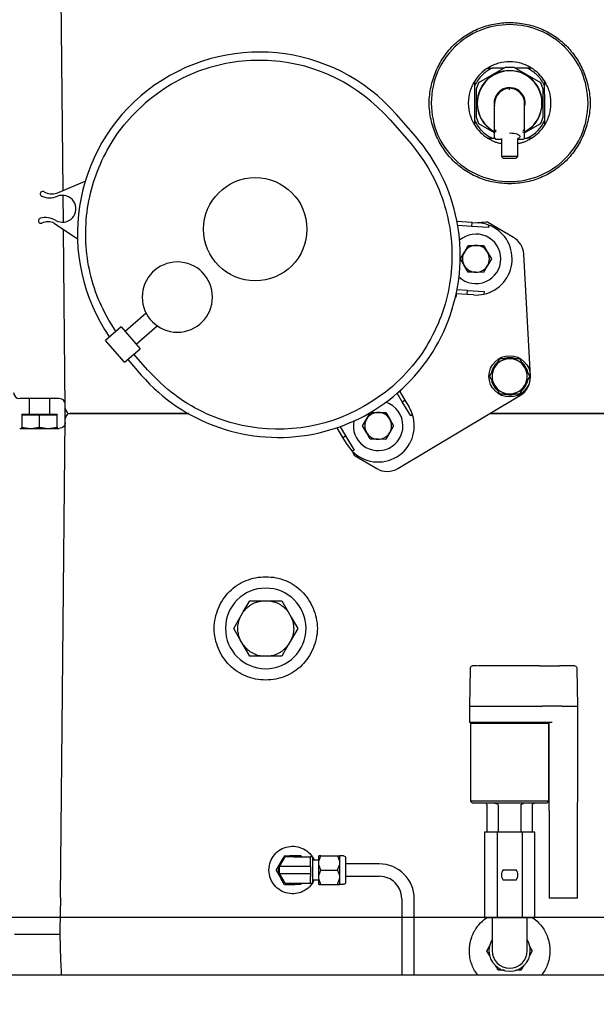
# Model space of a CAD drawing. Extents: x -72 to 51457, y 0 to 26838.
# Tile 44 of 203: x 6051 to 6330, y 9510 to 9987. Entities that reach past the tile are written whole.
import ezdxf
from ezdxf.enums import TextEntityAlignment as Align

# ---------------------------------------------------------------- set-up
doc = ezdxf.new("R2010")
doc.units = 0
doc.header["$LTSCALE"] = 12
for name, pattern in [('LDM', [0]), ('LEA', [0]), ('LFUN', [0]), ('SOLID_THIN', [0])]:
    doc.linetypes.add(name, pattern=pattern)
doc.layers.get('0').update_dxf_attribs({"linetype": 'CONTINUOUS'})
doc.layers.add('4', color=7, linetype='CONTINUOUS')
doc.styles.get("Standard").update_dxf_attribs({"font": 'medtext', "width": 0.75})
doc.styles.add('TDM', font='TXT', dxfattribs={"width": 0.675})
doc.dimstyles.new('MEDDIM1621', dxfattribs={"dimscale": 20, "dimtxt": 6, "dimasz": 3.5, "dimexe": 2.5, "dimexo": 2.5, "dimgap": 1.665, "dimtad": 1, "dimdec": 4, "dimrnd": 1, "dimzin": 12, "dimdsep": 46, "dimtxsty": 'Standard', "dimblk": 'MEDFUNV_7', "dimcen": 30, "dimclrd": 7, "dimclre": 7, "dimclrt": 7, "dimadec": 0, "dimazin": 0, "dimtfac": 0.7, "dimtdec": 4, "dimtmove": 0, "dimatfit": 3, "dimldrblk": 'MEDFUNV_7', "dimfxl": 0, "dimtolj": 1, "dimtzin": 0, "dimarcsym": 0})
doc.dimstyles.new('MEDDIM1642', dxfattribs={"dimscale": 20, "dimtxt": 6, "dimasz": 3.5, "dimexe": 2.5, "dimexo": 2.5, "dimgap": 1.665, "dimtad": 1, "dimdec": 4, "dimrnd": 1, "dimzin": 12, "dimdsep": 46, "dimtxsty": 'Standard', "dimblk": 'MEDFUNV_7', "dimcen": 30, "dimclrd": 7, "dimclre": 7, "dimclrt": 7, "dimadec": 0, "dimazin": 0, "dimtfac": 0.7, "dimtdec": 4, "dimtmove": 0, "dimatfit": 3, "dimldrblk": 'MEDFUNV_7', "dimfxl": 0, "dimtolj": 1, "dimtzin": 0, "dimarcsym": 0})
doc.dimstyles.new('MEDDIM8157', dxfattribs={"dimscale": 20, "dimtxt": 6, "dimasz": 3.5, "dimexe": 2.5, "dimexo": 2.5, "dimgap": 1.665, "dimtad": 1, "dimdec": 4, "dimrnd": 1, "dimzin": 12, "dimdsep": 46, "dimtxsty": 'Standard', "dimblk": 'MEDFUNV_7', "dimcen": 30, "dimclrd": 7, "dimclre": 7, "dimclrt": 7, "dimadec": 0, "dimazin": 0, "dimtfac": 0.7, "dimtdec": 4, "dimtmove": 0, "dimatfit": 3, "dimldrblk": 'MEDFUNV_7', "dimfxl": 0, "dimtolj": 1, "dimtzin": 0, "dimarcsym": 0})

# ---------------------------------------------------------------- blocks, each defined once
blk = doc.blocks.new('MEDFUNV_6')
at = {"color": 0, "linetype": 'LFUN', "lineweight": -2}
for points in [[(1, 0.1333), (0, 0), (1, -0.1333), (1, 0.1333)], [(1, 0.1111), (0.1667, 0), (1, -0.1111)], [(1, 0.0889), (0.3333, 0), (1, -0.0889)], [(1, 0.0667), (0.5, 0), (1, -0.0667)], [(1, 0.0444), (0.6667, 0), (1, -0.0444)], [(1, 0.0222), (0.8333, 0), (1, -0.0222)]]:
    blk.add_lwpolyline(points, dxfattribs=at)
blk = doc.blocks.new('MEDFUNV_7')
at = {"color": 0, "linetype": 'LFUN', "lineweight": -2}
for points in [[(-1, 0.1333), (0, 0), (-1, -0.1333), (-1, 0.1333)], [(-1, 0.1111), (-0.1667, 0), (-1, -0.1111)], [(-1, 0.0889), (-0.3333, 0), (-1, -0.0889)], [(-1, 0.0667), (-0.5, 0), (-1, -0.0667)], [(-1, 0.0444), (-0.6667, 0), (-1, -0.0444)], [(-1, 0.0222), (-0.8333, 0), (-1, -0.0222)]]:
    blk.add_lwpolyline(points, dxfattribs=at)
blk = doc.blocks.new('MEDCLUMP_DIM_1622_')
at = {"layer": '4', "color": 7, "linetype": 'LEA', "lineweight": 25}
for p, q in [((7546.26, 10414.68), (3300.76, 10414.68)), ((5818.11, 9552.68), (3300.76, 9552.68))]:
    blk.add_line(p, q, dxfattribs=at)
at = {"layer": '4', "color": 7, "linetype": 'LDM', "lineweight": 25}
blk.add_line((3350.76, 10414.68), (3350.76, 9552.68), dxfattribs=at)
at = {"layer": '4', "color": 7, "linetype": 'LDM', "lineweight": 25, "xscale": 70, "yscale": 70, "zscale": 70, "rotation": 270}
for name, p in [('MEDFUNV_6', (3350.76, 10414.68)), ('MEDFUNV_7', (3350.76, 9552.68))]:
    blk.add_blockref(name, p, dxfattribs=at)
at = {"layer": '4', "color": 7, "lineweight": 25, "style": 'TDM', "width": 0.675}
blk.add_text('862', height=120, rotation=90, dxfattribs=at).set_placement((3350.76, 9875.68), align=Align.BOTTOM_LEFT)
blk = doc.blocks.new('*D76')
at = {"lineweight": 0}
blk.add_blockref('MEDCLUMP_DIM_1622_', (0, 0), dxfattribs=at)
blk = doc.blocks.new('MEDCLUMP_DIM_1643_')
at = {"layer": '4', "color": 7, "linetype": 'LEA', "lineweight": 25}
for p, q in [((5834.76, 9566.68), (5834.76, 10860.26)), ((10834.76, 9478.68), (10834.76, 10860.26))]:
    blk.add_line(p, q, dxfattribs=at)
at = {"layer": '4', "color": 7, "linetype": 'LDM', "lineweight": 25}
blk.add_line((5834.76, 10810.26), (10834.76, 10810.26), dxfattribs=at)
at = {"layer": '4', "color": 7, "linetype": 'LDM', "lineweight": 25, "xscale": 70, "yscale": 70, "zscale": 70}
for name, p in [('MEDFUNV_6', (5834.76, 10810.26)), ('MEDFUNV_7', (10834.76, 10810.26))]:
    blk.add_blockref(name, p, dxfattribs=at)
at = {"layer": '4', "color": 7, "lineweight": 25, "style": 'TDM', "width": 0.781579}
blk.add_text('5000', height=120, dxfattribs=at).set_placement((8186.26, 10810.26), align=Align.BOTTOM_LEFT)
blk = doc.blocks.new('*D70')
at = {"lineweight": 0}
blk.add_blockref('MEDCLUMP_DIM_1643_', (0, 0), dxfattribs=at)
blk = doc.blocks.new('MEDCLUMP_DIM_8158_')
at = {"layer": '4', "color": 7, "linetype": 'LEA', "lineweight": 25}
for p, q in [((5834.76, 10690.47), (5834.76, 11104.98)), ((11834.76, 9566.34), (11834.76, 11104.98))]:
    blk.add_line(p, q, dxfattribs=at)
at = {"layer": '4', "color": 7, "linetype": 'LDM', "lineweight": 25}
blk.add_line((5834.76, 11054.98), (11834.76, 11054.98), dxfattribs=at)
at = {"layer": '4', "color": 7, "linetype": 'LDM', "lineweight": 25, "xscale": 70, "yscale": 70, "zscale": 70}
for name, p in [('MEDFUNV_6', (5834.76, 11054.98)), ('MEDFUNV_7', (11834.76, 11054.98))]:
    blk.add_blockref(name, p, dxfattribs=at)
at = {"layer": '4', "color": 7, "lineweight": 25, "style": 'TDM'}
for s, width, p in [('( Option Aquaclean)', 0.748515, (8267.25, 11054.98)), ('6000', 0.781579, (7890.26, 11054.98))]:
    blk.add_text(s, height=120, dxfattribs=dict(at, width=width)).set_placement(p, align=Align.BOTTOM_LEFT)
blk = doc.blocks.new('*D16')
at = {"lineweight": 0}
blk.add_blockref('MEDCLUMP_DIM_8158_', (0, 0), dxfattribs=at)
blk = doc.blocks.new('Vela_Drauf')
at = {"color": 7, "linetype": 'SOLID_THIN', "lineweight": 25}
for p, q in [((5928.76, 9552.68), (6716.26, 9552.68)), ((5959.76, 9524.68), (7549.76, 9524.68))]:
    blk.add_line(p, q, dxfattribs=at)
blk = doc.blocks.new('Türen_Drauf')
at = {"color": 7, "linetype": 'SOLID_THIN', "lineweight": 25}
for p, q in [((6072.22, 9904.36), (6070.94, 10030.71)), ((6273.35, 9956.68), (6286.26, 9964.13)), ((6277.72, 9963.68), (6279.77, 9963.68)), ((6285.48, 9963.68), (6279.77, 9963.68)), ((6286.26, 9964.13), (6290.26, 9964.13)), ((6290.26, 9964.13), (6303.17, 9956.68)), ((6296.74, 9963.68), (6291.04, 9963.68)), ((6298.79, 9963.68), (6296.74, 9963.68)), ((6271.26, 9957.22), (6271.26, 9955.17)), ((6305.12, 9957.43), (6305.15, 9955.38)), ((6271.26, 9955.17), (6271.26, 9938.2)), ((6272.26, 9953.68), (6273.35, 9956.68)), ((6272.26, 9946.68), (6272.26, 9953.68)), ((6303.17, 9956.68), (6304.26, 9953.68)), ((6304.26, 9953.68), (6304.26, 9946.68)), ((6305.26, 9946.9), (6305.15, 9955.38)), ((6272.26, 9939.69), (6272.26, 9946.68)), ((6280.76, 9946.68), (6280.86, 9945.42)), ((6281.01, 9933.45), (6281.01, 9946.38)), ((6295.51, 9933.45), (6295.51, 9946.38)), ((6304.26, 9946.68), (6304.26, 9939.69)), ((6305.26, 9938.2), (6305.26, 9946.9)), ((6230.44, 9938.62), (6239.64, 9928.07)), ((6242.66, 9930.7), (6233.45, 9941.25)), ((6271.26, 9938.2), (6271.26, 9936.15)), ((6273.35, 9936.69), (6272.26, 9939.69)), ((6304.26, 9939.69), (6303.17, 9936.69)), ((6305.26, 9936.15), (6305.26, 9938.2)), ((6281.01, 9932.26), (6273.35, 9936.69)), ((6281.01, 9930.01), (6281.01, 9933.45)), ((6303.17, 9936.69), (6295.51, 9932.26)), ((6295.51, 9930.01), (6295.51, 9933.45)), ((6277.72, 9929.68), (6279.77, 9929.68)), ((6279.77, 9929.68), (6281.09, 9929.68)), ((6281.81, 9929.24), (6284.26, 9929.24)), ((6284.26, 9929.57), (6284.26, 9920.86)), ((6292.26, 9920.86), (6292.26, 9929.56)), ((6292.26, 9929.24), (6294.71, 9929.24)), ((6295.43, 9929.68), (6296.74, 9929.68)), ((6298.79, 9929.68), (6296.74, 9929.68)), ((6284.26, 9920.86), (6285.26, 9919.86)), ((6288.26, 9920.86), (6284.26, 9920.86)), ((6288.26, 9919.86), (6285.26, 9919.86)), ((6292.26, 9920.86), (6288.26, 9920.86)), ((6291.25, 9919.86), (6292.26, 9920.86)), ((6069.11, 9903.05), (6082.9, 9908.84)), ((6072.37, 9889.19), (6072.24, 9902)), ((6067.94, 9888.58), (6079.17, 9881.03)), ((6073.28, 9799.02), (6072.41, 9885.58)), ((6270.16, 9888.96), (6262.76, 9889.46)), ((6270.02, 9886.96), (6263.13, 9887.43)), ((6270.02, 9886.96), (6270.16, 9888.96)), ((6278, 9886.42), (6270.02, 9886.96)), ((6270.16, 9888.96), (6273.15, 9888.75)), ((6276.89, 9889.06), (6272.67, 9888.79)), ((6278.09, 9887.69), (6278, 9886.42)), ((6290.12, 9881.71), (6278.03, 9888.79)), ((6266.35, 9874.58), (6268.25, 9877.82)), ((6268.25, 9877.82), (6272, 9877.79)), ((6272, 9877.79), (6275.75, 9877.77)), ((6275.75, 9877.77), (6277.61, 9874.51)), ((6264.46, 9871.34), (6266.35, 9874.58)), ((6266.31, 9868.08), (6264.46, 9871.34)), ((6279.47, 9871.25), (6277.57, 9868.01)), ((6277.61, 9874.51), (6279.44, 9871.29)), ((6279.44, 9871.29), (6279.47, 9871.25)), ((6298.28, 9814.4), (6295.05, 9873.62)), ((6268.17, 9864.82), (6266.31, 9868.08)), ((6277.57, 9868.01), (6275.68, 9864.77)), ((6271.92, 9864.79), (6268.17, 9864.82)), ((6271.96, 9864.79), (6271.92, 9864.79)), ((6275.68, 9864.77), (6271.96, 9864.79)), ((6262.31, 9853.24), (6262.02, 9852.75)), ((6267.78, 9854.04), (6262.39, 9854.4)), ((6262.58, 9854.38), (6262.58, 9854.39)), ((6267.92, 9856.03), (6262.79, 9856.38)), ((6267.78, 9854.04), (6267.92, 9856.03)), ((6270.77, 9853.83), (6267.78, 9854.04)), ((6267.92, 9856.03), (6275.9, 9855.49)), ((6275.9, 9855.49), (6275.81, 9854.22)), ((6112.41, 9844.94), (6102.26, 9836.08)), ((6100.29, 9838.34), (6092.75, 9831.76)), ((6100.29, 9838.34), (6109.49, 9827.79)), ((6107.52, 9830.05), (6117.67, 9838.91)), ((6101.95, 9821.21), (6092.75, 9831.76)), ((6101.95, 9821.21), (6109.49, 9827.79)), ((6113.05, 9817.62), (6106.48, 9825.16)), ((6103.46, 9822.53), (6110.04, 9814.99)), ((6283.4, 9822.96), (6280.92, 9818.73)), ((6288.31, 9822.93), (6283.4, 9822.96)), ((6293.22, 9822.9), (6288.31, 9822.93)), ((6295.64, 9818.64), (6293.22, 9822.9)), ((6280.92, 9818.73), (6278.44, 9814.49)), ((6278.44, 9814.49), (6280.87, 9810.23)), ((6295.59, 9810.14), (6298.07, 9814.37)), ((6298.04, 9814.43), (6295.64, 9818.64)), ((6298.04, 9814.43), (6298.07, 9814.37)), ((6280.87, 9810.23), (6283.3, 9805.96)), ((6293.11, 9805.9), (6295.59, 9810.14)), ((6236.27, 9802.14), (6233.82, 9806.2)), ((6234.17, 9769.84), (6293.43, 9805.27)), ((6234.96, 9807.21), (6237.56, 9802.91)), ((6235.81, 9807.98), (6235.17, 9806.87)), ((6283.3, 9805.96), (6288.21, 9805.93)), ((6288.21, 9805.93), (6293.11, 9805.9)), ((6070.27, 9803.68), (6051.21, 9803.68)), ((6055.76, 9803.68), (6055.76, 9796.18)), ((6065.76, 9796.18), (6065.76, 9803.68)), ((6073.26, 9791.14), (6073.26, 9801.73)), ((6236.27, 9802.14), (6237.56, 9802.91)), ((6240.4, 9795.29), (6236.27, 9802.14)), ((6237.56, 9802.91), (6239.62, 9799.49)), ((6052.26, 9796.18), (6052.26, 9795.58)), ((6052.26, 9796.18), (6060.76, 9796.18)), ((6056.51, 9795.58), (6052.26, 9795.58)), ((6052.26, 9795.58), (6052.26, 9789.8)), ((6060.76, 9795.58), (6056.51, 9795.58)), ((6060.76, 9796.18), (6069.26, 9796.18)), ((6065.01, 9795.58), (6060.76, 9795.58)), ((6060.76, 9789.8), (6060.76, 9795.58)), ((6069.26, 9795.58), (6065.01, 9795.58)), ((6069.26, 9795.58), (6069.26, 9796.18)), ((6069.26, 9789.8), (6069.26, 9795.58)), ((6074.63, 9796.46), (6074.17, 9796.92)), ((6074.17, 9795.95), (6074.63, 9796.4)), ((6074.63, 9796.46), (6074.79, 9796.46)), ((6074.63, 9796.46), (6074.63, 9796.4)), ((6074.63, 9796.4), (6074.79, 9796.4)), ((6074.79, 9796.46), (6075.25, 9796.46)), ((6074.79, 9796.4), (6075.25, 9796.4)), ((6075.25, 9796.46), (6132.65, 9796.46)), ((6133.06, 9796.4), (6075.25, 9796.4)), ((6219.03, 9793.73), (6220.92, 9796.97)), ((6220.92, 9796.97), (6224.68, 9796.95)), ((6224.68, 9796.95), (6228.43, 9796.92)), ((6228.43, 9796.92), (6230.29, 9793.66)), ((6241.29, 9795.82), (6240.4, 9795.29)), ((6431.81, 9796.4), (6278.6, 9796.4)), ((6278.7, 9796.46), (6431.81, 9796.46)), ((6070.94, 9562.15), (6073.28, 9793.85)), ((6217.13, 9790.49), (6219.03, 9793.73)), ((6218.99, 9787.23), (6217.13, 9790.49)), ((6232.14, 9790.4), (6230.25, 9787.16)), ((6230.29, 9793.66), (6232.12, 9790.45)), ((6232.12, 9790.45), (6232.14, 9790.4)), ((6051.21, 9789.18), (6070.27, 9789.18)), ((6052.26, 9789.8), (6056.51, 9789.18)), ((6052.26, 9789.18), (6052.26, 9789.8)), ((6056.51, 9789.18), (6060.76, 9789.8)), ((6060.76, 9789.8), (6065.01, 9789.18)), ((6065.01, 9789.18), (6069.26, 9789.8)), ((6069.26, 9789.8), (6069.26, 9789.18)), ((6207.59, 9784.83), (6204.74, 9789.55)), ((6206.19, 9790.06), (6208.87, 9785.61)), ((6207.59, 9784.83), (6208.87, 9785.61)), ((6208.87, 9785.61), (6213, 9778.76)), ((6220.85, 9783.97), (6218.99, 9787.23)), ((6230.25, 9787.16), (6228.35, 9783.92)), ((6209.65, 9781.41), (6207.59, 9784.83)), ((6224.6, 9783.95), (6220.85, 9783.97)), ((6228.35, 9783.92), (6224.6, 9783.95)), ((6213, 9778.76), (6212.12, 9778.22)), ((6213.55, 9775.89), (6223.98, 9769.79)), ((6159.35, 9700.36), (6162.51, 9705.83)), ((6162.51, 9705.83), (6168.82, 9705.83)), ((6168.82, 9705.83), (6171.69, 9705.83)), ((6171.69, 9705.83), (6178.01, 9705.83)), ((6178.01, 9705.83), (6181.16, 9700.36)), ((6157.91, 9697.87), (6159.35, 9700.36)), ((6181.16, 9700.36), (6182.6, 9697.87)), ((6154.76, 9692.4), (6157.91, 9697.87)), ((6182.6, 9697.87), (6185.76, 9692.4)), ((6157.91, 9686.94), (6154.76, 9692.4)), ((6185.76, 9692.4), (6182.6, 9686.94)), ((6159.35, 9684.45), (6157.91, 9686.94)), ((6182.6, 9686.94), (6181.16, 9684.45)), ((6162.51, 9678.98), (6159.35, 9684.45)), ((6181.16, 9684.45), (6178.01, 9678.98)), ((6168.82, 9678.98), (6162.51, 9678.98)), ((6171.69, 9678.98), (6168.82, 9678.98)), ((6178.01, 9678.98), (6171.69, 9678.98)), ((6269.08, 9672.82), (6268.76, 9654.8)), ((6288.26, 9674.29), (6273.07, 9674.29)), ((6302.75, 9674.29), (6288.26, 9674.29)), ((6302.75, 9674.29), (6312.43, 9674.29)), ((6313.69, 9674.29), (6312.43, 9674.29)), ((6314.25, 9674.29), (6313.69, 9674.29)), ((6321.25, 9654.8), (6320.93, 9672.82)), ((6268.76, 9654.8), (6268.9, 9646.8)), ((6268.76, 9654.8), (6288.26, 9654.8)), ((6288.26, 9654.8), (6304.23, 9654.8)), ((6313.5, 9654.8), (6304.23, 9654.8)), ((6313.5, 9654.8), (6321.25, 9654.8)), ((6321.08, 9561.83), (6321.25, 9654.8)), ((6307.03, 9646.8), (6268.9, 9646.8)), ((6269.46, 9646.8), (6269.26, 9646.6)), ((6269.26, 9646.6), (6269.26, 9608.8)), ((6269.26, 9646.6), (6307.26, 9646.6)), ((6308.78, 9646.8), (6307.03, 9646.8)), ((6307.26, 9646.6), (6307.06, 9646.8)), ((6307.26, 9608.8), (6307.26, 9646.6)), ((6307.27, 9646.8), (6307.41, 9561.83)), ((6269.26, 9608.8), (6270.26, 9607.8)), ((6307.26, 9608.8), (6269.26, 9608.8)), ((6306.26, 9607.8), (6270.26, 9607.8)), ((6277.26, 9606.8), (6277.26, 9593.8)), ((6282.71, 9606.8), (6282.71, 9593.8)), ((6293.8, 9593.8), (6293.8, 9606.8)), ((6299.26, 9593.8), (6299.26, 9606.8)), ((6306.26, 9607.8), (6307.26, 9608.8)), ((6277.52, 9593.8), (6276.13, 9593.8)), ((6276.13, 9593.8), (6276.13, 9552.3)), ((6280.8, 9593.8), (6277.52, 9593.8)), ((6282.2, 9593.8), (6280.8, 9593.8)), ((6282.2, 9593.8), (6282.2, 9552.3)), ((6294.32, 9593.8), (6282.2, 9593.8)), ((6295.71, 9593.8), (6294.32, 9593.8)), ((6294.32, 9593.8), (6294.32, 9552.3)), ((6298.99, 9593.8), (6295.71, 9593.8)), ((6300.38, 9593.8), (6298.99, 9593.8)), ((6300.38, 9552.3), (6300.38, 9593.8)), ((6176.91, 9577.13), (6179.59, 9581.78)), ((6179.26, 9582.36), (6177.76, 9579.76)), ((6179.26, 9582.36), (6182.26, 9582.36)), ((6183.91, 9581.78), (6179.59, 9581.78)), ((6184.26, 9582.36), (6182.26, 9582.36)), ((6183.91, 9581.78), (6191.91, 9581.78)), ((6187.26, 9582.36), (6184.26, 9582.36)), ((6187.26, 9582.36), (6187.59, 9581.78)), ((6192.91, 9581.78), (6191.91, 9581.78)), ((6191.91, 9578.61), (6191.91, 9581.78)), ((6192.91, 9581.78), (6192.91, 9569.08)), ((6195.91, 9579.76), (6196.91, 9582.36)), ((6196.91, 9582.36), (6195.91, 9582.36)), ((6195.91, 9579.76), (6195.91, 9582.36)), ((6196.91, 9582.36), (6204.91, 9582.36)), ((6204.91, 9582.36), (6205.91, 9579.76)), ((6204.91, 9582.36), (6205.91, 9582.36)), ((6205.91, 9582.36), (6205.91, 9579.76)), ((6207.91, 9582.28), (6205.91, 9582.28)), ((6208.91, 9581.28), (6208.91, 9569.58)), ((6175.26, 9575.43), (6176.76, 9578.03)), ((6177.76, 9579.76), (6176.76, 9578.03)), ((6183.91, 9577.13), (6176.91, 9577.13)), ((6176.91, 9573.73), (6176.91, 9577.13)), ((6191.91, 9577.13), (6183.91, 9577.13)), ((6191.91, 9577.13), (6191.91, 9578.61)), ((6191.91, 9577.13), (6191.91, 9575.43)), ((6195.91, 9580.13), (6192.91, 9580.13)), ((6195.91, 9578.03), (6195.91, 9579.76)), ((6196.91, 9575.43), (6195.91, 9578.03)), ((6195.91, 9572.84), (6195.91, 9578.03)), ((6204.91, 9575.43), (6205.91, 9578.03)), ((6205.91, 9579.76), (6205.91, 9578.03)), ((6205.91, 9578.03), (6205.91, 9572.84)), ((6225.11, 9578.43), (6208.91, 9578.43)), ((6175.26, 9575.43), (6176.76, 9572.84)), ((6176.76, 9572.84), (6177.76, 9571.1)), ((6176.91, 9573.73), (6183.91, 9573.73)), ((6179.59, 9569.08), (6176.91, 9573.73)), ((6179.26, 9568.51), (6177.76, 9571.1)), ((6183.91, 9573.73), (6191.91, 9573.73)), ((6191.91, 9575.43), (6191.91, 9573.73)), ((6191.91, 9573.73), (6191.91, 9572.26)), ((6191.91, 9569.08), (6191.91, 9572.26)), ((6195.91, 9572.84), (6196.91, 9575.43)), ((6195.91, 9571.1), (6195.91, 9572.84)), ((6196.91, 9568.51), (6195.91, 9571.1)), ((6195.91, 9568.51), (6195.91, 9571.1)), ((6196.91, 9575.43), (6204.91, 9575.43)), ((6204.91, 9575.43), (6205.91, 9572.84)), ((6204.91, 9568.51), (6205.91, 9571.1)), ((6205.91, 9572.84), (6205.91, 9571.1)), ((6205.91, 9571.1), (6205.91, 9568.51)), ((6208.91, 9572.43), (6225.11, 9572.43)), ((6285.13, 9575.55), (6291.38, 9575.55)), ((6179.26, 9568.51), (6182.26, 9568.51)), ((6179.59, 9569.08), (6183.91, 9569.08)), ((6182.26, 9568.51), (6184.26, 9568.51)), ((6183.91, 9569.08), (6191.91, 9569.08)), ((6187.26, 9568.51), (6184.26, 9568.51)), ((6187.59, 9569.08), (6187.26, 9568.51)), ((6191.91, 9569.08), (6192.91, 9569.08)), ((6192.91, 9570.73), (6195.91, 9570.73)), ((6195.91, 9568.51), (6196.91, 9568.51)), ((6196.91, 9568.51), (6204.91, 9568.51)), ((6204.91, 9568.51), (6205.91, 9568.51)), ((6205.91, 9568.58), (6207.91, 9568.58)), ((6291.38, 9570.55), (6285.13, 9570.55)), ((6070.97, 9562.15), (6070.94, 9562.15)), ((6236.11, 9561.43), (6236.11, 9524.68)), ((6242.11, 9524.68), (6242.11, 9561.43)), ((6314.25, 9561.83), (6307.41, 9561.83)), ((6321.08, 9561.83), (6314.25, 9561.83)), ((6070.88, 9556.21), (6070.9, 9557.95)), ((6070.76, 9544.18), (6070.88, 9556.21)), ((6282.2, 9552.3), (6276.13, 9552.3)), ((6279.76, 9552.3), (6279.76, 9536.4)), ((6294.32, 9552.3), (6282.2, 9552.3)), ((6300.38, 9552.3), (6294.32, 9552.3)), ((6296.76, 9536.4), (6296.76, 9552.3)), ((6067.76, 9544.18), (6048.76, 9544.18)), ((6067.76, 9544.18), (6067.76, 9544.18)), ((6071.18, 9532.08), (6070.76, 9544.18)), ((6277.29, 9536.4), (6278.72, 9538.89)), ((6297.78, 9538.9), (6299.23, 9536.4)), ((6278.73, 9533.9), (6277.29, 9536.4)), ((6299.23, 9536.4), (6297.79, 9533.92)), ((6071.38, 9526.29), (6071.18, 9532.08)), ((6282.77, 9526.9), (6281.43, 9529.23)), ((6295.15, 9529.35), (6293.74, 9526.9)), ((6071.44, 9524.68), (6071.38, 9526.29)), ((6285.75, 9526.9), (6282.77, 9526.9)), ((6293.74, 9526.9), (6291.32, 9526.9))]:
    blk.add_line(p, q, dxfattribs=at)
for points in [[(6314.82, 9973.86, 0.195916), (6288.26, 9984.68, 0.195916), (6261.7, 9973.86)], [(6288.26, 9953.08), (6288.26, 9953.52, 0.000974), (6288.26, 9953.82), (6288.26, 9953.88)], [(6281.02, 9933.44, -0.332506), (6281.01, 9933.45)], [(6295.15, 9933.43, -0.005401), (6294.87, 9933.44)], [(6261.7, 9919.51, 0.195916), (6288.26, 9908.68, 0.195916), (6314.82, 9919.51)], [(6174.47, 9582.85, -0.170225), (6181.03, 9586.72)], [(6180.92, 9564.17, -0.168924), (6174.43, 9568.06)], [(6069.87, 9544.2, 0.001717), (6068.95, 9544.2, 0.001203), (6067.76, 9544.18)], [(6070.68, 9544.19, 0.007125), (6070.51, 9544.2)]]:
    blk.add_lwpolyline(points, format="xyb", dxfattribs=at)
for points in [[(6294.71, 9933.45), (6294.71, 9933.45)], [(6295.51, 9933.45), (6295.48, 9933.44)], [(6291.26, 9919.86), (6291.26, 9919.86), (6291.26, 9919.86), (6291.26, 9919.86), (6291.26, 9919.86), (6291.26, 9919.86), (6291.26, 9919.86), (6291.26, 9919.86), (6291.26, 9919.86), (6291.26, 9919.86), (6291.26, 9919.86), (6291.26, 9919.86), (6291.26, 9919.86), (6291.26, 9919.86), (6291.26, 9919.86), (6291.26, 9919.86), (6291.26, 9919.86), (6291.26, 9919.86), (6291.26, 9919.86), (6291.26, 9919.86), (6291.26, 9919.86), (6291.26, 9919.86), (6291.26, 9919.86), (6291.26, 9919.86), (6291.26, 9919.86), (6291.26, 9919.86), (6291.26, 9919.86), (6291.26, 9919.86), (6291.26, 9919.86), (6291.26, 9919.86), (6291.26, 9919.86), (6291.26, 9919.86), (6291.26, 9919.86), (6291.26, 9919.86), (6291.26, 9919.86), (6291.26, 9919.86), (6291.26, 9919.86), (6291.26, 9919.86), (6291.26, 9919.86), (6291.26, 9919.86), (6291.26, 9919.86), (6291.26, 9919.86), (6291.26, 9919.86), (6291.26, 9919.86), (6291.26, 9919.86), (6291.26, 9919.86), (6291.26, 9919.86), (6291.26, 9919.86), (6288.26, 9919.86)]]:
    blk.add_lwpolyline(points, dxfattribs=at)
for centre, radius in [((6165.17, 9885.66), 25), ((6288.26, 9814.43), 10)]:
    blk.add_circle(centre, radius, dxfattribs=at)
for centre, radius, start, end in [((6167.14, 9883.4), 88, 41.1025, 214.5775), ((6288.26, 9946.68), 20, 121.7883, 148.2117), ((6288.26, 9946.68), 15.75, 0, 242.4222), ((6288.26, 9946.68), 15.65, 297.7335, 180), ((6288.26, 9946.68), 20, 32.5083, 58.2117), ((6288.26, 9946.68), 7.5, 350.3897, 180), ((6288.51, 9946.38), 7.5, 91.9102, 180), ((6288.01, 9946.38), 7.5, 360, 88.0898), ((6288.26, 9946.68), 15.65, 180, 242.0684), ((6288.26, 9946.68), 15.75, 297.7423, 0), ((6288.26, 9946.68), 20, 211.7883, 238.2117), ((6288.26, 9946.68), 20, 301.7883, 328.2044), ((6176.35, 9872.85), 88, 221.1025, 41.1025), ((6062.38, 9902.72), 1.25, 58.9738, 247.9129), ((6065.67, 9910.83), 10, 247.9129, 292.2396), ((6066.89, 9910.22), 7.5, 238.9738, 287.2343), ((6071.92, 9895.55), 6.5, 239.9654, 112.2396), ((6061.5, 9889.75), 1.25, 104.292, 293.2312), ((6063.66, 9881.27), 10, 59.9654, 104.292), ((6064.95, 9881.71), 7.5, 66.4568, 113.2312), ((6271.96, 9871.29), 17.5, 69.5009, 86.1025), ((6271.96, 9871.29), 17.5, 282.704, 69.5009), ((6277.02, 9887.06), 2, 59.6571, 93.6571), ((6271.96, 9871.29), 12, 0, 131.374), ((6285.07, 9873.08), 10, 3.1225, 59.6571), ((6271.96, 9871.29), 6.5, 89.6571, 149.6571), ((6271.96, 9871.29), 6.5, 29.6571, 89.6571), ((6271.96, 9871.29), 12, 226.7649, 0), ((6271.96, 9871.29), 6.5, 149.6571, 209.6571), ((6271.96, 9871.29), 6.5, 329.6571, 0), ((6271.96, 9871.29), 6.5, 0, 29.6571), ((6127.49, 9852.79), 17, 0, 180), ((6271.96, 9871.29), 6.5, 209.6571, 269.6571), ((6271.96, 9871.29), 6.5, 270, 329.6571), ((6127.49, 9852.79), 17, 180, 0), ((6260.58, 9854.25), 2, 329.6571, 3.6571), ((6271.96, 9871.29), 17.5, 266.1025, 282.704), ((6288.26, 9814.43), 9, 132.216, 165.7954), ((6288.26, 9814.43), 8.5, 89.6571, 149.6571), ((6288.26, 9814.43), 9, 72.8886, 105.669), ((6288.26, 9814.43), 8.5, 29.6571, 89.6571), ((6288.26, 9814.43), 9, 13.8272, 47.6455), ((6288.26, 9814.43), 8.5, 149.6571, 209.6571), ((6288.3, 9813.86), 10, 300.8773, 3.1225), ((6288.26, 9814.43), 8.5, 329.6571, 0), ((6288.26, 9814.43), 8.5, 0, 29.6571), ((6288.26, 9814.43), 9, 193.9605, 227.9957), ((6288.26, 9814.43), 8.5, 209.6571, 269.6571), ((6288.26, 9814.43), 8.5, 269.6571, 329.6571), ((6288.26, 9814.43), 9, 312.531, 346.3531), ((6051.21, 9806.68), 3, 180.58, 270), ((6288.26, 9814.43), 9, 252.1216, 285.4211), ((6224.64, 9790.45), 12, 0, 71.9694), ((6076.28, 9799.05), 3, 180.58, 225.29), ((6076.28, 9793.82), 3, 134.71, 179.42), ((6224.64, 9790.45), 17.5, 224.3155, 17.8895), ((6224.64, 9790.45), 6.5, 89.6571, 149.6571), ((6224.64, 9790.45), 6.5, 29.6571, 89.6571), ((6224.64, 9790.45), 17.5, 17.8895, 31.1025), ((6224.64, 9790.45), 12, 168.7771, 0), ((6224.64, 9790.45), 6.5, 149.6571, 209.6571), ((6224.64, 9790.45), 6.5, 329.6571, 0), ((6224.64, 9790.45), 6.5, 0, 29.6571), ((6224.64, 9790.45), 6.5, 209.6571, 269.6571), ((6224.64, 9790.45), 6.5, 269.6571, 329.6571), ((6224.64, 9790.45), 17.5, 211.1025, 224.3155), ((6214.56, 9777.62), 2, 175.5417, 239.6571), ((6229.03, 9778.42), 10, 239.6571, 300.8773), ((6170.26, 9692.4), 19.5, 0, 180), ((6170.26, 9692.4), 19.5, 180, 0), ((6183.26, 9575.43), 7, 125.1135, 141.7868), ((6183.26, 9575.43), 7, 98.2132, 114.8865), ((6183.26, 9575.43), 7, 65.1135, 81.7868), ((6183.26, 9575.43), 7, 158.2132, 201.7868), ((6225.11, 9561.43), 17, 360, 90), ((6183.26, 9575.43), 7, 218.2132, 234.8865), ((6288.26, 9573.05), 4, 141.3178, 218.6822), ((6288.26, 9573.05), 4, 0, 38.6822), ((6288.26, 9573.05), 4, 321.3178, 0), ((6183.26, 9575.43), 7, 245.1135, 261.7868), ((6183.26, 9575.43), 7, 278.2132, 294.8865), ((6288.26, 9536.4), 10, 148.2117, 180), ((6288.26, 9536.4), 10, 0, 31.7883), ((6288.26, 9536.4), 10, 180, 0), ((6288.26, 9536.4), 8.5, 180, 0)]:
    blk.add_arc(centre, radius, start, end, dxfattribs=at)
for points, knots in [([(6249.26, 9946.68), (6249.35, 9949.35), (6249.99, 9954.61), (6252.34, 9962.07), (6255.98, 9968.85), (6260.79, 9974.72), (6266.63, 9979.5), (6273.3, 9983.03), (6280.58, 9985.2), (6285.68, 9985.68), (6288.26, 9985.68), (6290.83, 9985.68), (6295.94, 9985.2), (6303.22, 9983.03), (6309.88, 9979.5), (6315.72, 9974.72), (6320.54, 9968.85), (6324.18, 9962.07), (6326.52, 9954.61), (6327.17, 9949.35), (6327.26, 9946.68)], [0, 0, 0, 0, 1, 2, 3, 4, 5, 6, 7, 8, 8, 8, 9, 10, 11, 12, 13, 14, 15, 16, 16, 16, 16]), ([(6230.44, 9938.62), (6214.53, 9956), (6195.22, 9965.61), (6173.08, 9967.19), (6162.3, 9967.95), (6151.48, 9966.63), (6141.19, 9963.29), (6130.43, 9959.79), (6122.37, 9955.22), (6111.92, 9946.69)], [0, 0, 0, 0, 1, 1, 1, 2, 2, 2, 3, 3, 3, 3]), ([(6298.79, 9963.68), (6296.46, 9965.01), (6295.36, 9965.48), (6293.51, 9965.98), (6291.76, 9966.45), (6290.03, 9966.68), (6288.26, 9966.68), (6286.48, 9966.68), (6284.75, 9966.45), (6283.01, 9965.98), (6281.15, 9965.48), (6280.06, 9965.01), (6277.72, 9963.68)], [0, 0, 0, 0, 1, 1, 1, 2, 2, 2, 3, 3, 3, 4, 4, 4, 4]), ([(6271.26, 9957.22), (6269.98, 9954.96), (6269.53, 9953.94), (6269.02, 9952.16), (6268.51, 9950.38), (6268.36, 9949.28), (6268.26, 9946.68)], [0, 0, 0, 0, 1, 1, 1, 2, 2, 2, 2]), ([(6308.26, 9946.68), (6308.15, 9949.34), (6307.99, 9950.46), (6307.46, 9952.28), (6306.93, 9954.1), (6306.46, 9955.14), (6305.12, 9957.43)], [0, 0, 0, 0, 1, 1, 1, 2, 2, 2, 2]), ([(6097.75, 9836.13), (6091.1, 9846.44), (6087.72, 9854.13), (6085.34, 9864.33), (6083.07, 9874.09), (6082.56, 9883.98), (6083.81, 9893.92), (6085.07, 9903.85), (6088.02, 9913.31), (6092.65, 9922.2), (6097.51, 9931.54), (6102.61, 9938.01), (6111.92, 9946.69)], [0, 0, 0, 0, 1, 1, 1, 2, 2, 2, 3, 3, 3, 4, 4, 4, 4]), ([(6327.26, 9946.68), (6327.17, 9944.02), (6326.52, 9938.75), (6324.18, 9931.29), (6320.54, 9924.52), (6315.72, 9918.64), (6309.88, 9913.86), (6303.22, 9910.33), (6295.94, 9908.17), (6290.83, 9907.68), (6288.26, 9907.68), (6285.68, 9907.68), (6280.58, 9908.17), (6273.3, 9910.33), (6266.63, 9913.86), (6260.79, 9918.64), (6255.98, 9924.52), (6252.34, 9931.29), (6249.99, 9938.75), (6249.35, 9944.02), (6249.26, 9946.68)], [0, 0, 0, 0, 1, 2, 3, 4, 5, 6, 7, 8, 8, 8, 9, 10, 11, 12, 13, 14, 15, 16, 16, 16, 16]), ([(6268.26, 9946.68), (6268.36, 9944.09), (6268.51, 9942.99), (6269.02, 9941.21), (6269.53, 9939.42), (6269.98, 9938.41), (6271.26, 9936.15)], [0, 0, 0, 0, 1, 1, 1, 2, 2, 2, 2]), ([(6305.26, 9936.15), (6306.54, 9938.4), (6306.98, 9939.42), (6307.49, 9941.2), (6308, 9942.99), (6308.15, 9944.09), (6308.26, 9946.68)], [0, 0, 0, 0, 1, 1, 1, 2, 2, 2, 2]), ([(6281.01, 9933.45), (6281.03, 9933.21), (6281.1, 9933.05), (6281.25, 9932.91), (6281.4, 9932.78), (6281.6, 9932.7), (6281.81, 9932.7)], [0, 0, 0, 0, 1, 1, 1, 2, 2, 2, 2]), ([(6281.81, 9933.45), (6281.69, 9933.44), (6281.63, 9933.44), (6281.57, 9933.44), (6281.52, 9933.43), (6281.42, 9933.43), (6281.29, 9933.43), (6281.17, 9933.43), (6281.1, 9933.43), (6281.06, 9933.43), (6281.04, 9933.44), (6281.02, 9933.44), (6281.02, 9933.44)], [0, 0, 0, 0, 1, 1, 1, 2, 2, 2, 3, 3, 3, 4, 4, 4, 4]), ([(6294.71, 9932.7), (6294.98, 9932.72), (6295.14, 9932.79), (6295.29, 9932.94), (6295.43, 9933.08), (6295.51, 9933.26), (6295.51, 9933.45)], [0, 0, 0, 0, 1, 1, 1, 2, 2, 2, 2]), ([(6295.48, 9933.44), (6295.47, 9933.43), (6295.46, 9933.43), (6295.43, 9933.43), (6295.37, 9933.43), (6295.26, 9933.43), (6295.15, 9933.43)], [0, 0, 0, 0, 1, 1, 1, 2, 2, 2, 2]), ([(6281.81, 9929.25), (6281.51, 9929.28), (6281.39, 9929.33), (6281.24, 9929.47), (6281.09, 9929.62), (6281.04, 9929.73), (6281.01, 9930.01)], [0, 0, 0, 0, 1, 1, 1, 2, 2, 2, 2]), ([(6281.02, 9929.89), (6281.09, 9929.62), (6281.15, 9929.51), (6281.31, 9929.38), (6281.46, 9929.26), (6281.58, 9929.22), (6281.86, 9929.21)], [0, 0, 0, 0, 1, 1, 1, 2, 2, 2, 2]), ([(6288.26, 9932.25), (6289.9, 9932.19), (6290.8, 9932.07), (6291.77, 9931.74), (6292.64, 9931.44), (6293.16, 9931.05), (6293.24, 9930.63), (6293.32, 9930.18), (6293, 9929.81), (6292.26, 9929.5)], [0, 0, 0, 0, 1, 1, 1, 2, 2, 2, 3, 3, 3, 3]), ([(6294.68, 9929.21), (6294.89, 9929.2), (6295.09, 9929.28), (6295.25, 9929.42), (6295.42, 9929.57), (6295.48, 9929.72), (6295.5, 9930.01)], [0, 0, 0, 0, 1, 1, 1, 2, 2, 2, 2]), ([(6294.71, 9929.25), (6294.94, 9929.26), (6295.11, 9929.32), (6295.27, 9929.46), (6295.42, 9929.6), (6295.49, 9929.75), (6295.51, 9930.01)], [0, 0, 0, 0, 1, 1, 1, 2, 2, 2, 2]), ([(6239.64, 9928.07), (6248.12, 9917.68), (6252.75, 9909.54), (6256.2, 9898.89), (6259.55, 9888.6), (6260.88, 9877.85), (6260.15, 9867.14), (6259.4, 9856.31), (6256.64, 9845.92), (6251.92, 9836.18), (6246.98, 9826), (6241.43, 9818.74), (6231.57, 9809.55)], [0, 0, 0, 0, 1, 1, 1, 2, 2, 2, 3, 3, 3, 4, 4, 4, 4]), ([(6231.57, 9809.55), (6213.45, 9794.49), (6193.02, 9787.58), (6170.87, 9789.03), (6160.08, 9789.73), (6149.54, 9792.51), (6139.8, 9797.21), (6129.61, 9802.14), (6122.24, 9807.76), (6113.05, 9817.62)], [0, 0, 0, 0, 1, 1, 1, 2, 2, 2, 3, 3, 3, 3]), ([(6073.27, 9800.71), (6073.13, 9801.81), (6072.94, 9802.26), (6072.38, 9802.82), (6071.82, 9803.37), (6071.36, 9803.56), (6070.27, 9803.68)], [0, 0, 0, 0, 1, 1, 1, 2, 2, 2, 2]), ([(6073.27, 9792.15), (6073.13, 9791.06), (6072.94, 9790.61), (6072.38, 9790.05), (6071.82, 9789.49), (6071.36, 9789.31), (6070.27, 9789.18)], [0, 0, 0, 0, 1, 1, 1, 2, 2, 2, 2]), ([(6145.26, 9692.4), (6145.32, 9694.11), (6145.74, 9697.49), (6147.24, 9702.28), (6149.57, 9706.62), (6152.66, 9710.38), (6156.4, 9713.45), (6160.67, 9715.71), (6165.33, 9717.09), (6168.61, 9717.4), (6170.26, 9717.4), (6171.91, 9717.4), (6175.18, 9717.09), (6179.85, 9715.71), (6184.12, 9713.45), (6187.86, 9710.38), (6190.94, 9706.62), (6193.27, 9702.28), (6194.78, 9697.49), (6195.2, 9694.11), (6195.26, 9692.4)], [0, 0, 0, 0, 1, 2, 3, 4, 5, 6, 7, 8, 8, 8, 9, 10, 11, 12, 13, 14, 15, 16, 16, 16, 16]), ([(6159.35, 9700.36), (6159.8, 9700.9), (6160.55, 9701.77), (6161.45, 9702.67), (6162.34, 9703.38), (6163.07, 9703.84), (6163.51, 9704.09), (6163.95, 9704.35), (6164.71, 9704.75), (6165.77, 9705.16), (6167, 9705.5), (6168.12, 9705.71), (6168.82, 9705.83)], [0, 0, 0, 0, 1, 2, 3, 4, 4, 4, 5, 6, 7, 8, 8, 8, 8]), ([(6171.69, 9705.83), (6172.39, 9705.71), (6173.51, 9705.5), (6174.74, 9705.16), (6175.81, 9704.75), (6176.57, 9704.35), (6177.01, 9704.09), (6177.45, 9703.84), (6178.17, 9703.38), (6179.07, 9702.67), (6179.97, 9701.77), (6180.71, 9700.9), (6181.16, 9700.36)], [0, 0, 0, 0, 1, 2, 3, 4, 4, 4, 5, 6, 7, 8, 8, 8, 8]), ([(6157.91, 9686.94), (6157.36, 9688.43), (6157.15, 9689.1), (6156.99, 9689.89), (6156.83, 9690.67), (6156.76, 9691.51), (6156.76, 9692.4), (6156.76, 9693.3), (6156.83, 9694.14), (6156.99, 9694.92), (6157.15, 9695.71), (6157.36, 9696.38), (6157.91, 9697.87)], [0, 0, 0, 0, 1, 1, 1, 2, 2, 2, 3, 3, 3, 4, 4, 4, 4]), ([(6195.26, 9692.4), (6195.2, 9690.69), (6194.78, 9687.31), (6193.27, 9682.53), (6190.94, 9678.19), (6187.86, 9674.42), (6184.12, 9671.36), (6179.85, 9669.1), (6175.18, 9667.71), (6171.91, 9667.4), (6170.26, 9667.4), (6168.61, 9667.4), (6165.33, 9667.71), (6160.67, 9669.1), (6156.4, 9671.36), (6152.66, 9674.42), (6149.57, 9678.19), (6147.24, 9682.53), (6145.74, 9687.31), (6145.32, 9690.69), (6145.26, 9692.4)], [0, 0, 0, 0, 1, 2, 3, 4, 5, 6, 7, 8, 8, 8, 9, 10, 11, 12, 13, 14, 15, 16, 16, 16, 16]), ([(6159.35, 9684.45), (6159.8, 9683.9), (6160.55, 9683.04), (6161.45, 9682.14), (6162.34, 9681.43), (6163.07, 9680.97), (6163.51, 9680.71), (6163.95, 9680.46), (6164.71, 9680.06), (6165.77, 9679.64), (6167, 9679.31), (6168.12, 9679.1), (6168.82, 9678.98)], [0, 0, 0, 0, 1, 2, 3, 4, 4, 4, 5, 6, 7, 8, 8, 8, 8]), ([(6171.69, 9678.98), (6172.39, 9679.1), (6173.51, 9679.31), (6174.74, 9679.64), (6175.81, 9680.06), (6176.57, 9680.46), (6177.01, 9680.71), (6177.45, 9680.97), (6178.17, 9681.43), (6179.07, 9682.14), (6179.97, 9683.04), (6180.71, 9683.9), (6181.16, 9684.45)], [0, 0, 0, 0, 1, 2, 3, 4, 4, 4, 5, 6, 7, 8, 8, 8, 8]), ([(6270.04, 9674.19), (6269.66, 9674.01), (6269.52, 9673.9), (6269.35, 9673.65), (6269.18, 9673.4), (6269.12, 9673.23), (6269.08, 9672.82)], [0, 0, 0, 0, 1, 1, 1, 2, 2, 2, 2]), ([(6272.68, 9674.24), (6271.81, 9674.24), (6271.34, 9674.23), (6270.83, 9674.22), (6270.35, 9674.22), (6270.2, 9674.21), (6270.04, 9674.19)], [0, 0, 0, 0, 1, 1, 1, 2, 2, 2, 2]), ([(6319.97, 9674.19), (6319.88, 9674.2), (6319.8, 9674.21), (6319.62, 9674.21), (6319.43, 9674.22), (6319.13, 9674.22), (6318.76, 9674.23), (6318.56, 9674.23), (6318.14, 9674.23), (6317.36, 9674.24), (6316.21, 9674.25), (6315.02, 9674.26), (6314.25, 9674.27)], [0, 0, 0, 0, 1, 1, 1, 2, 2, 2, 3, 4, 5, 6, 6, 6, 6]), ([(6320.93, 9672.82), (6320.89, 9673.23), (6320.84, 9673.4), (6320.66, 9673.65), (6320.49, 9673.9), (6320.35, 9674.01), (6319.97, 9674.19)], [0, 0, 0, 0, 1, 1, 1, 2, 2, 2, 2]), ([(6280.93, 9607.8), (6281.61, 9607.74), (6281.9, 9607.67), (6282.21, 9607.48), (6282.36, 9607.39), (6282.48, 9607.29), (6282.57, 9607.18), (6282.66, 9607.06), (6282.69, 9606.99), (6282.71, 9606.8)], [0, 0, 0, 0, 1, 1, 1, 2, 2, 2, 3, 3, 3, 3]), ([(6293.8, 9606.8), (6293.83, 9607.06), (6293.93, 9607.21), (6294.18, 9607.39), (6294.44, 9607.59), (6294.66, 9607.68), (6294.97, 9607.71)], [0, 0, 0, 0, 1, 1, 1, 2, 2, 2, 2]), ([(6299.59, 9607.8), (6298.97, 9607.8), (6298.55, 9607.8), (6297.53, 9607.79), (6296.61, 9607.78), (6296.16, 9607.77), (6294.97, 9607.75)], [0, 0, 0, 0, 1, 1, 1, 2, 2, 2, 2]), ([(6299.26, 9606.8), (6299.3, 9607.16), (6299.36, 9607.32), (6299.55, 9607.51), (6299.74, 9607.7), (6299.9, 9607.77), (6300.26, 9607.8)], [0, 0, 0, 0, 1, 1, 1, 2, 2, 2, 2]), ([(6207.91, 9582.28), (6208.29, 9582.24), (6208.44, 9582.17), (6208.62, 9581.98), (6208.81, 9581.79), (6208.87, 9581.63), (6208.91, 9581.28)], [0, 0, 0, 0, 1, 1, 1, 2, 2, 2, 2]), ([(6236.11, 9561.43), (6235.81, 9565.11), (6234.95, 9567.16), (6232.84, 9569.26), (6230.79, 9571.29), (6228.52, 9572.22), (6225.11, 9572.43)], [0, 0, 0, 0, 1, 1, 1, 2, 2, 2, 2]), ([(6193.72, 9570.73), (6192.39, 9568.02), (6190.78, 9566.32), (6188.37, 9565.13), (6186.06, 9563.99), (6183.44, 9563.65), (6180.92, 9564.17)], [0, 0, 0, 0, 1, 1, 1, 2, 2, 2, 2]), ([(6208.91, 9569.58), (6208.86, 9569.2), (6208.8, 9569.05), (6208.61, 9568.87), (6208.42, 9568.68), (6208.25, 9568.62), (6207.91, 9568.58)], [0, 0, 0, 0, 1, 1, 1, 2, 2, 2, 2]), ([(6270.38, 9544.18), (6270.69, 9544.83), (6271.22, 9545.87), (6271.86, 9546.98), (6272.48, 9547.91), (6273, 9548.56), (6273.3, 9548.92), (6274.46, 9550.29), (6275.56, 9551.3), (6277, 9552.3)], [0, 0, 0, 0, 1, 2, 3, 4, 4, 4, 5, 5, 5, 5]), ([(6272.69, 9524.68), (6271.16, 9526.82), (6270.49, 9528.08), (6269.79, 9530.14), (6269.1, 9532.18), (6268.87, 9533.54), (6268.76, 9536.4)], [0, 0, 0, 0, 1, 1, 1, 2, 2, 2, 2]), ([(6307.76, 9536.4), (6307.64, 9533.54), (6307.42, 9532.18), (6306.72, 9530.14), (6306.02, 9528.08), (6305.35, 9526.82), (6303.82, 9524.68)], [0, 0, 0, 0, 1, 1, 1, 2, 2, 2, 2])]:
    blk.add_open_spline(points, degree=3, knots=knots, dxfattribs=at)
for points in [[(6261.7, 9973.86), (6254.39, 9966.72), (6250.68, 9957.92), (6250.26, 9946.68)], [(6326.26, 9946.68), (6325.83, 9957.92), (6322.13, 9966.72), (6314.82, 9973.86)], [(6279.77, 9963.68), (6278.67, 9963.07), (6276.84, 9961.92), (6274.77, 9960.17), (6273.02, 9958.1), (6271.87, 9956.27), (6271.26, 9955.17)], [(6305.15, 9955.38), (6304.53, 9956.45), (6303.39, 9958.23), (6301.66, 9960.25), (6299.62, 9961.96), (6297.82, 9963.08), (6296.74, 9963.68)], [(6250.26, 9946.68), (6250.68, 9935.45), (6254.39, 9926.65), (6261.7, 9919.51)], [(6314.82, 9919.51), (6322.13, 9926.65), (6325.83, 9935.45), (6326.26, 9946.68)], [(6271.26, 9938.2), (6271.87, 9937.1), (6273.02, 9935.27), (6274.77, 9933.19), (6276.84, 9931.44), (6278.67, 9930.3), (6279.77, 9929.68)], [(6296.74, 9929.68), (6297.84, 9930.3), (6299.67, 9931.44), (6301.75, 9933.19), (6303.5, 9935.27), (6304.64, 9937.09), (6305.26, 9938.2)], [(6294.87, 9933.44), (6294.79, 9933.44), (6294.75, 9933.44), (6294.71, 9933.45)], [(6277.72, 9929.68), (6278.52, 9929.24), (6279.77, 9928.57), (6281.16, 9927.94), (6282.48, 9927.51), (6283.57, 9927.27), (6284.26, 9927.14)], [(6292.26, 9927.14), (6292.94, 9927.27), (6294.04, 9927.51), (6295.36, 9927.94), (6296.75, 9928.57), (6298, 9929.24), (6298.79, 9929.68)], [(6182.6, 9697.87), (6182.86, 9697.2), (6183.21, 9696.23), (6183.48, 9695.2), (6183.64, 9694.15), (6183.72, 9693.12), (6183.76, 9692.4)], [(6183.76, 9692.4), (6183.72, 9691.69), (6183.64, 9690.66), (6183.48, 9689.6), (6183.21, 9688.58), (6182.86, 9687.6), (6182.6, 9686.94)], [(6276.96, 9607.51), (6277.17, 9607.28), (6277.22, 9607.17), (6277.26, 9606.8)], [(6181.03, 9586.72), (6182.3, 9586.97), (6184.9, 9587.04), (6188.58, 9585.87), (6191.69, 9583.52), (6193.18, 9581.33), (6193.73, 9580.13)], [(6171.76, 9575.43), (6171.9, 9578.52), (6172.72, 9580.78), (6174.47, 9582.85)], [(6174.43, 9568.06), (6172.71, 9570.12), (6171.9, 9572.36), (6171.76, 9575.43)], [(6070.95, 9562.15), (6070.93, 9560.63), (6070.91, 9559.37), (6070.9, 9558.18)], [(6299.49, 9552.3), (6302.56, 9550.1), (6304.25, 9548.03), (6306.14, 9544.18)], [(6070.51, 9544.2), (6070.36, 9544.2), (6070.14, 9544.2), (6069.87, 9544.2)], [(6070.76, 9544.18), (6070.74, 9544.19), (6070.72, 9544.19), (6070.68, 9544.19)], [(6268.76, 9536.4), (6268.78, 9536.91), (6268.84, 9537.78), (6268.92, 9538.8), (6269.03, 9539.63), (6269.16, 9540.38), (6269.33, 9541.11), (6269.57, 9541.92), (6269.9, 9542.89), (6270.2, 9543.71), (6270.38, 9544.18)], [(6306.14, 9544.18), (6306.32, 9543.71), (6306.62, 9542.89), (6306.94, 9541.92), (6307.18, 9541.11), (6307.36, 9540.38), (6307.49, 9539.63), (6307.59, 9538.8), (6307.68, 9537.78), (6307.73, 9536.91), (6307.76, 9536.4)]]:
    blk.add_open_spline(points, degree=3, dxfattribs=at)

msp = doc.modelspace()

# ---------------------------------------------------------------- block references
at = {"lineweight": 0}
for name in ['Türen_Drauf', 'Vela_Drauf']:
    msp.add_blockref(name, (0, 0), dxfattribs=at)

# ---------------------------------------------------------------- dimensions: what is measured, and where the dimension line sits
at = {"layer": '4', "color": 7, "linetype": 'LDM', "lineweight": 25}
dim = msp.add_linear_dim(base=(5834.76, 11054.98), p1=(11834.76, 9546.34), p2=(5834.76, 10670.47), text='<> ( Option Aquaclean)', dimstyle='MEDDIM8157', override={"dimscale": 20, "dimdec": 0, "dimblk": 'MEDFUNV_7', "dimclrd": 7, "dimclre": 7, "dimclrt": 7, "dimtzin": 8}, dxfattribs=at)
dim.commit()
dim.dimension.update_dxf_attribs({"geometry": '*D16', "text_midpoint": (8038.76, 11154.98)})
dim = msp.add_linear_dim(base=(5834.76, 10810.26), p1=(10834.76, 9458.68), p2=(5834.76, 9546.68), dimstyle='MEDDIM1642', override={"dimscale": 20, "dimdec": 0, "dimblk": 'MEDFUNV_7', "dimclrd": 7, "dimclre": 7, "dimclrt": 7, "dimtzin": 8}, dxfattribs=at)
dim.commit()
dim.dimension.update_dxf_attribs({"geometry": '*D70', "text_midpoint": (8334.76, 10910.26)})
dim = msp.add_linear_dim(base=(3350.76, 10414.68), p1=(5838.11, 9552.68), p2=(7566.26, 10414.68), angle=90, dimstyle='MEDDIM1621', override={"dimscale": 20, "dimdec": 0, "dimblk": 'MEDFUNV_7', "dimclrd": 7, "dimclre": 7, "dimclrt": 7, "dimtzin": 8}, dxfattribs=at)
dim.commit()
dim.dimension.update_dxf_attribs({"geometry": '*D76', "text_midpoint": (3250.76, 9983.68)})

doc.saveas('drawing.dxf')
